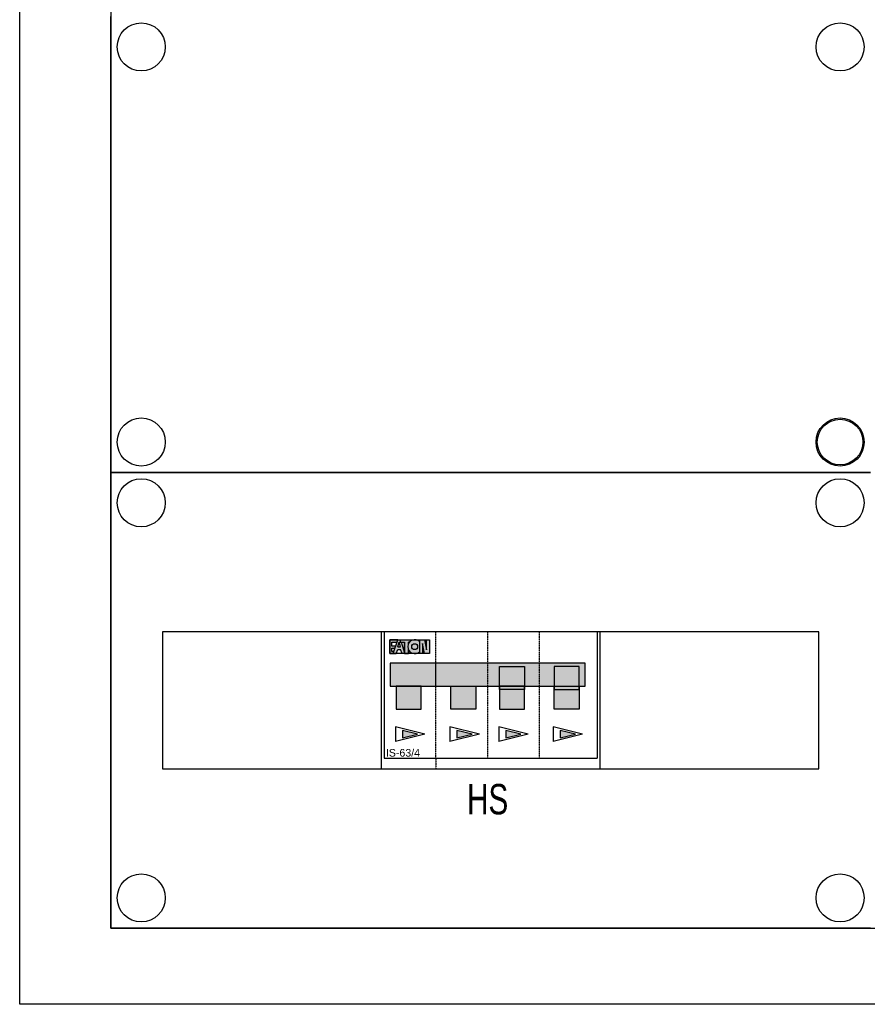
# Model space of a CAD drawing. Header units: millimetres. Extents: x -11050 to 27196, y -10809 to 18412.
# Tile 1 of 10: x -11050 to -8260, y 5500 to 8740. Entities that reach past the tile are written whole.
import ezdxf
from ezdxf.enums import TextEntityAlignment as Align

# ---------------------------------------------------------------- set-up
doc = ezdxf.new("R2010")
doc.units = ezdxf.units.MM
doc.header["$LTSCALE"] = 100
doc.linetypes.add('HIDDEN', pattern=[9.525, 6.35, -3.175])
doc.layers.add('EL$6----', color=7, linetype='Continuous')
doc.styles.add('Arial', font='arial.ttf')
doc.styles.get("Standard").update_dxf_attribs({"font": 'arial.ttf'})

# ---------------------------------------------------------------- blocks, each defined once
blk = doc.blocks.new('Eaton hoofdschakelaar')
for color, points in [(160, [(54.3, -26), (54.3, -25.3), (27.7, -25.3), (27.7, -71.2), (39.5, -71.2), (41.7, -64.4), (34.8, -64.4), (34.8, -52.8), (45.5, -52.8), (47.6, -46.4), (34.8, -46.4), (34.8, -33.6), (51.8, -33.6)]), (160, [(104, -26.1), (104, -25.3), (62.4, -25.3), (62.4, -33.6), (76.8, -33.6), (76.8, -71.2), (89.6, -71.2), (89.6, -59, -0.247607), (89.6, -37.5), (89.6, -33.6), (92.2, -33.6, -0.156025)]), (256, [(126.4, -32.4, 2.489681), (126.4, -64.1)]), (160, [(148.7, -58.9), (142.4, -25.3), (126.4, -25.3), (126.4, -71.2), (136, -71.2), (136, -37.6), (142.3, -71.2), (158.3, -71.2), (158.3, -25.3), (148.7, -25.3)]), (256, [(29, -177.8), (670.7, -177.8), (670.7, -102.7), (29, -102.7)]), (256, [(389.3, -113.9), (471.5, -113.9), (471.5, -189.7), (389.3, -189.7)]), (256, [(650.7, -113.9), (568.5, -113.9), (568.5, -189.7), (650.7, -189.7)]), (256, [(49.3, -253.6), (131.5, -253.6), (131.5, -177.8), (49.3, -177.8)]), (256, [(310.7, -253.6), (228.5, -253.6), (228.5, -177.8), (310.7, -177.8)]), (256, [(389.3, -253.6), (471.5, -253.6), (471.5, -177.8), (389.3, -177.8)]), (256, [(650.7, -253.6), (568.5, -253.6), (568.5, -177.8), (650.7, -177.8)])]:
    blk.add_hatch(color=color).paths.add_polyline_path(points)
h = blk.add_hatch(color=256)
h.paths.add_polyline_path([(66.1, -33.6), (62.4, -33.6), (62.4, -25.3), (54.5, -25.3), (39.5, -71.2), (49.1, -71.2), (54.1, -58), (63.7, -58), (68.8, -71.2), (76.8, -71.2), (76.8, -66.3)])
h.paths.add_polyline_path([(63.4, -48.6), (54.5, -48.6), (58.9, -33.6)], flags=16)
h = blk.add_hatch(color=20)
h.dxf.hatch_style = 1
h.paths.add_polyline_path([(69.6, -323.6), (69.6, -348.7), (119.6, -336.2)])
h = blk.add_hatch(color=20)
h.dxf.hatch_style = 1
h.paths.add_polyline_path([(248.8, -323.6), (248.8, -348.7), (298.8, -336.2)])
h = blk.add_hatch(color=20)
h.dxf.hatch_style = 1
h.paths.add_polyline_path([(409.6, -323.6), (409.6, -348.7), (459.6, -336.2)])
h = blk.add_hatch(color=20)
h.dxf.hatch_style = 1
h.paths.add_polyline_path([(588.8, -323.6), (588.8, -348.7), (638.8, -336.2)])
at = {"color": 0}
for p, q in [((10, 0), (10, -415)), ((710, 0), (710, -415)), ((180, -177.5), (180, -102.7)), ((180, -177.5), (180, -102.7)), ((10, -415), (710, -415))]:
    blk.add_line(p, q, dxfattribs=at)
at = {"color": 0, "linetype": 'HIDDEN', "ltscale": 0.001}
for p, q in [((180, -415), (180, 0)), ((350, 0), (350, -415)), ((519.8, 0), (519.8, -415))]:
    blk.add_line(p, q, dxfattribs=at)
at = {"color": 0}
blk.add_lwpolyline([(0, 0), (0, -450), (720, -450), (720, 0), (0, 0)], dxfattribs=at)
for points in [[(27.7, -25.3), (27.7, -71.2), (39.5, -71.2)], [(54.3, -26), (54.3, -25.3), (27.7, -25.3)], [(39.5, -71.2), (54.5, -25.3)], [(54.5, -25.3), (63.5, -25.3)], [(62.4, -25.3), (62.4, -33.6), (76.8, -33.6), (76.8, -71.2), (89.6, -71.2), (89.6, -59)], [(62.4, -25.3), (104, -25.3)], [(104, -25.3), (104, -26.1)], [(126.4, -71.2), (126.4, -25.3), (142.4, -25.3)], [(142.3, -71.2), (136, -37.6), (136, -71.2), (126.4, -71.2), (126.4, -25.3)], [(158.3, -25.3), (158.3, -71.2), (142.3, -71.2)], [(142.4, -25.3), (148.7, -58.9), (148.7, -25.3), (158.3, -25.3), (158.3, -71.2)], [(47.6, -46.4), (34.8, -46.4), (34.8, -33.6), (51.8, -33.6)], [(41.7, -64.4), (34.8, -64.4), (34.8, -52.8), (45.5, -52.8)], [(39.5, -71.2), (49.1, -71.2), (54.1, -58), (63.7, -58)], [(54.5, -48.6), (58.9, -33.6)], [(54.5, -48.6), (63.4, -48.6)], [(63.4, -48.6), (58.9, -33.6)], [(78.4, -71.2), (68.8, -71.2), (63.7, -58), (63.7, -58)], [(76.8, -66.3), (66.1, -33.6)], [(89.6, -59), (89.6, -71.2), (76.8, -71.2), (76.8, -33.6)], [(89.6, -37.5), (89.6, -33.6)], [(92.2, -33.6), (89.6, -33.6), (89.6, -37.5)], [(143.5, -336.2), (46.5, -311.8)], [(46.5, -311.8), (46.5, -360.5)], [(322.7, -336.2), (225.7, -311.8)], [(225.7, -311.8), (225.7, -360.5)], [(483.5, -336.2), (386.5, -311.8)], [(386.5, -311.8), (386.5, -360.5)], [(662.7, -336.2), (565.7, -311.8)], [(565.7, -311.8), (565.7, -360.5)], [(143.5, -336.2), (46.5, -360.5)], [(322.7, -336.2), (225.7, -360.5)], [(483.5, -336.2), (386.5, -360.5)], [(662.7, -336.2), (565.7, -360.5)]]:
    blk.add_lwpolyline(points)
for points in [[(27.7, -25.3), (158.3, -25.3), (158.3, -71.2), (27.7, -71.2)], [(248.8, -323.6), (248.8, -348.7), (298.8, -336.2)], [(409.6, -323.6), (409.6, -348.7), (459.6, -336.2)], [(588.8, -323.6), (588.8, -348.7), (638.8, -336.2)]]:
    blk.add_lwpolyline(points, close=True)
for points in [[(29, -177.8), (670.7, -177.8), (670.7, -102.7), (29, -102.7)], [(389.3, -113.9), (471.5, -113.9), (471.5, -189.7), (389.3, -189.7)], [(389.3, -113.9), (471.5, -113.9), (471.5, -189.7), (389.3, -189.7)], [(650.7, -113.9), (568.5, -113.9), (568.5, -189.7), (650.7, -189.7)], [(650.7, -113.9), (568.5, -113.9), (568.5, -189.7), (650.7, -189.7)], [(49.3, -253.6), (131.5, -253.6), (131.5, -177.8), (49.3, -177.8)], [(49.3, -253.6), (131.5, -253.6), (131.5, -177.8), (49.3, -177.8)], [(310.7, -253.6), (228.5, -253.6), (228.5, -177.8), (310.7, -177.8)], [(310.7, -253.6), (228.5, -253.6), (228.5, -177.8), (310.7, -177.8)], [(389.3, -253.6), (471.5, -253.6), (471.5, -177.8), (389.3, -177.8)], [(389.3, -253.6), (471.5, -253.6), (471.5, -177.8), (389.3, -177.8)], [(650.7, -253.6), (568.5, -253.6), (568.5, -177.8), (650.7, -177.8)], [(650.7, -253.6), (568.5, -253.6), (568.5, -177.8), (650.7, -177.8)]]:
    blk.add_lwpolyline(points, close=True, dxfattribs=at)
at = {"color": 7}
blk.add_lwpolyline([(69.6, -323.6), (69.6, -348.7), (119.6, -336.2)], close=True, dxfattribs=at)
at = {"color": 0, "linetype": 'HIDDEN', "ltscale": 0.001}
blk.add_lwpolyline([(180, -415), (180, -450)], dxfattribs=at)
blk.add_circle((109.9, -48.3), 9.6)
blk.add_arc((109.9, -48.3), 22.9, 43.7665, 316.2335)
at = {"style": 'Arial'}
blk.add_attdef('TYPE', (15.1, -410), '', height=25, dxfattribs=at)

msp = doc.modelspace()

# ---------------------------------------------------------------- linework, layer by layer
at = {"layer": 'EL$6----', "color": 7}
for p, q in [((-10750, 17750), (-10750, 5750)), ((-10750, 7250), (-10750, 8750)), ((-10750, 5750), (-10750, 7250)), ((-10750, 7250), (-8250, 7250)), ((-8250, 7250), (-10750, 7250)), ((-8250, 5750), (-10750, 5750)), ((-10750, 5750), (-5750, 5750))]:
    msp.add_line(p, q, dxfattribs=at)
at = {"layer": 'EL$6----'}
msp.add_lwpolyline([(-5500, 5500), (-11050, 5500), (-11050, 18000), (-5500, 18000)], close=True, dxfattribs=at)
at = {"layer": 'EL$6----', "color": 7}
msp.add_lwpolyline([(-10580, 6275), (-8420, 6275), (-8420, 6725), (-10580, 6725)], close=True, dxfattribs=at)
for centre, radius in [((-10650, 8650), 79.1), ((-8350, 8650), 79.1), ((-10650, 7350), 79.1), ((-10650, 7350), 79.1), ((-8350, 7350), 79.1), ((-8350, 7350), 75), ((-10650, 7150), 79.1), ((-8350, 7150), 79.1), ((-10650, 5850), 79.1), ((-8350, 5850), 79.1)]:
    msp.add_circle(centre, radius, dxfattribs=at)

# ---------------------------------------------------------------- block references
at = {"layer": 'EL$6----'}
msp.add_blockref('Eaton hoofdschakelaar', (-9860, 6725), dxfattribs=at).add_auto_attribs({'TYPE': 'IS-63/4'})

# ---------------------------------------------------------------- texts
at = {"layer": 'EL$6----', "color": 7, "width": 0.7}
msp.add_text('HS', height=100, dxfattribs=at).set_placement((-9510, 6175), align=Align.MIDDLE_CENTER)

doc.saveas('drawing.dxf')
